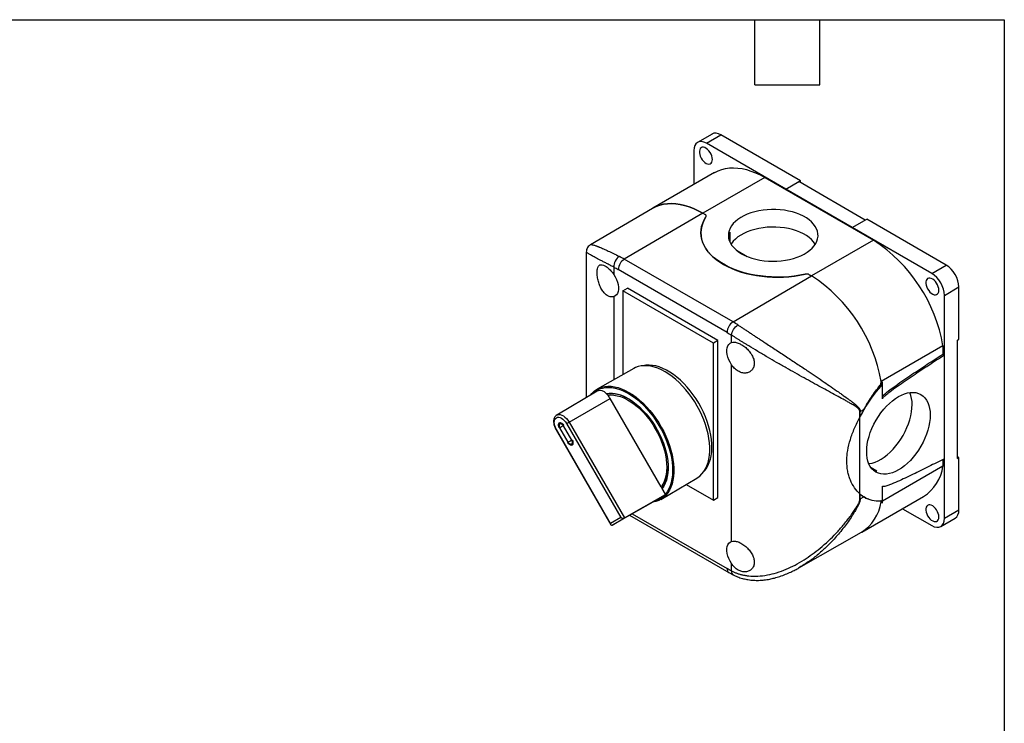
# Model space of a CAD drawing. Header units: millimetres. Extents: x 13 to 546, y 13 to 419.
# Tile 7 of 7: x 316 to 546, y 254 to 419. Entities that reach past the tile are written whole.
import ezdxf

# ---------------------------------------------------------------- set-up
doc = ezdxf.new("R2010")
doc.units = ezdxf.units.MM
doc.header["$LTSCALE"] = 2
doc.linetypes.add('SLD-Solid', pattern=[0])
doc.layers.add('TEXT', color=140, linetype='SLD-Solid', lineweight=25)

msp = doc.modelspace()

# ---------------------------------------------------------------- linework, layer by layer
for p, q in [((477.65, 392.35), (474.255, 390.39)), ((476.355, 390.182), (479.749, 392.142)), ((498.346, 381.406), (479.749, 392.142)), ((494.952, 379.446), (476.355, 390.182)), ((473.385, 388.467), (473.385, 380.537)), ((478.253, 383.347), (463.758, 374.979)), ((490.002, 382.184), (475.507, 373.815)), ((490.002, 382.184), (515.458, 367.488)), ((494.952, 379.446), (498.346, 381.406)), ((494.952, 379.444), (497.993, 381.199)), ((513.547, 372.22), (497.993, 381.199)), ((498.346, 380.995), (498.346, 381.406)), ((494.952, 379.444), (494.952, 379.446)), ((510.509, 370.464), (494.952, 379.444)), ((463.709, 374.951), (449.207, 366.44)), ((475.507, 373.815), (457.114, 363.074)), ((475.507, 373.815), (476.03, 373.514)), ((476.03, 373.514), (475.507, 373.815)), ((510.509, 370.466), (513.903, 372.425)), ((532.5, 361.69), (513.903, 372.425)), ((475.043, 369.244), (475.043, 369.215)), ((481.825, 369.341), (481.825, 367.095)), ((510.509, 370.466), (510.509, 370.464)), ((529.105, 359.73), (510.509, 370.466)), ((515.458, 367.488), (500.963, 359.12)), ((448.203, 364.691), (448.203, 330.668)), ((449.209, 366.428), (449.213, 366.431)), ((483.416, 365.126), (485.91, 363.686)), ((482.57, 348.379), (457.114, 363.074)), ((454.647, 361.198), (454.647, 359.475)), ((481.164, 345.934), (455.708, 360.629)), ((529.105, 359.73), (532.5, 361.69)), ((482.57, 348.379), (500.963, 359.12)), ((499.481, 359.54), (499.481, 359.537)), ((500.44, 359.422), (500.963, 359.12)), ((500.963, 359.12), (500.44, 359.422)), ((456.768, 355.65), (457.829, 356.262)), ((456.768, 355.65), (456.768, 336.025)), ((477.982, 343.403), (456.768, 355.65)), ((479.042, 344.016), (457.829, 356.262)), ((532.075, 354.586), (535.469, 356.546)), ((535.469, 344.341), (535.469, 356.546)), ((454.647, 354.273), (454.647, 334.83)), ((532.075, 340.643), (532.075, 354.586)), ((479.042, 344.016), (477.982, 343.403)), ((479.042, 307.271), (479.042, 344.016)), ((482.224, 343.555), (482.224, 345.278)), ((535.116, 344.137), (535.469, 344.341)), ((535.116, 316.374), (535.116, 344.137)), ((477.982, 306.659), (477.982, 343.403)), ((531.731, 342.793), (517.235, 334.425)), ((531.731, 342.793), (531.731, 340.841)), ((531.731, 340.841), (532.075, 340.643)), ((532.075, 316.358), (532.075, 340.643)), ((459.318, 337.46), (450.78, 332.653)), ((482.224, 297.012), (482.224, 338.353)), ((517.235, 334.425), (517.555, 334.24)), ((450.782, 332.194), (441.292, 326.58)), ((516.965, 333.474), (517.178, 333.351)), ((517.555, 330.353), (517.555, 334.24)), ((444.183, 324.921), (453.791, 330.468)), ((453.087, 331.5), (453.031, 331.47)), ((465.737, 309.776), (453.791, 330.468)), ((512.377, 327.37), (513.204, 327.842)), ((513.198, 327.846), (513.306, 327.908)), ((513.252, 327.941), (513.306, 327.908)), ((513.259, 327.935), (513.306, 327.908)), ((512.29, 326.113), (512.29, 327.323)), ((512.29, 308.12), (512.29, 326.113)), ((512.377, 326.284), (512.377, 327.37)), ((441.121, 323.153), (453.957, 300.921)), ((453.892, 301.217), (441.201, 323.199)), ((441.917, 323.554), (441.892, 323.598)), ((441.892, 323.598), (441.892, 323.598)), ((442.073, 324.799), (441.917, 324.709)), ((441.975, 323.588), (443.925, 320.211)), ((442.817, 324.074), (444.767, 320.697)), ((442.892, 324.175), (442.917, 324.132)), ((443.583, 324.574), (456.274, 302.593)), ((444.183, 324.921), (457.124, 302.506)), ((444.867, 320.754), (444.892, 320.711)), ((443.892, 320.134), (443.867, 320.177)), ((443.892, 320.134), (443.892, 320.134)), ((444.867, 319.6), (445.023, 319.69)), ((531.731, 316.184), (531.731, 314.605)), ((532.075, 302.414), (532.075, 316.358)), ((535.469, 316.578), (535.116, 316.782)), ((535.116, 316.374), (535.469, 316.578)), ((535.469, 304.373), (535.469, 316.578)), ((514.89, 314.283), (516.217, 313.517)), ((531.731, 314.605), (517.555, 306.422)), ((465.677, 306.848), (474.11, 311.837)), ((465.737, 309.776), (465.968, 309.376)), ((466.737, 308.046), (465.968, 309.376)), ((471.592, 310.348), (477.982, 306.659)), ((517.555, 306.052), (517.555, 309.939)), ((517.555, 309.883), (517.604, 309.855)), ((457.124, 302.506), (466.791, 307.951)), ((466.499, 307.782), (464.083, 306.387)), ((466.791, 307.951), (466.499, 307.782)), ((466.791, 307.951), (466.737, 308.046)), ((477.982, 306.659), (479.042, 307.271)), ((512.29, 306.91), (512.29, 308.12)), ((512.377, 306.956), (512.377, 308.043)), ((512.377, 306.956), (513.204, 307.429)), ((512.712, 299.166), (527.207, 307.534)), ((513.306, 307.494), (513.198, 307.432)), ((513.306, 307.494), (513.252, 307.399)), ((463.791, 306.218), (454.242, 300.842)), ((464.083, 306.387), (463.791, 306.218)), ((517.235, 306.237), (517.555, 306.052)), ((522.236, 304.664), (529.105, 300.699)), ((532.075, 302.414), (535.469, 304.373)), ((456.274, 302.593), (453.892, 301.217)), ((454.242, 300.842), (457.124, 302.506)), ((458.345, 303.152), (481.578, 289.74)), ((458.939, 303.486), (481.164, 290.656)), ((531.205, 300.491), (534.599, 302.45)), ((497.953, 290.785), (512.663, 299.138)), ((482.224, 290.087), (482.224, 291.81)), ((498.012, 290.826), (497.951, 290.79))]:
    msp.add_line(p, q)
at = {"flags": 128}
for points in [[(477.734, 386.408), (477.699, 386.806), (477.594, 387.226), (477.424, 387.649), (477.198, 388.056), (476.926, 388.426), (476.621, 388.743), (476.296, 388.991), (475.968, 389.16), (475.651, 389.241), (475.361, 389.231), (475.11, 389.13), (474.911, 388.943), (474.773, 388.678), (474.702, 388.348), (474.702, 387.968), (474.773, 387.557), (474.911, 387.133), (475.11, 386.716), (475.361, 386.325), (475.651, 385.98), (475.968, 385.695), (476.296, 385.485), (476.621, 385.359), (476.926, 385.324), (477.198, 385.38), (477.424, 385.525), (477.594, 385.752), (477.699, 386.051), (477.734, 386.408)], [(478.253, 383.347), (478.304, 383.376), (479.096, 383.768), (479.935, 384.073), (480.816, 384.288), (481.736, 384.413), (482.691, 384.447), (483.677, 384.391), (484.69, 384.243), (485.725, 384.006), (486.778, 383.68), (487.845, 383.267), (488.922, 382.767), (490.002, 382.184)], [(463.709, 374.951), (463.808, 375.008), (464.6, 375.4), (465.439, 375.705), (466.32, 375.92), (467.24, 376.045), (468.195, 376.079), (469.181, 376.022), (470.194, 375.875), (471.229, 375.638), (472.283, 375.312), (473.35, 374.898), (474.426, 374.399), (475.507, 373.815)], [(475.507, 373.815), (474.426, 374.399), (473.35, 374.898), (472.283, 375.312), (471.229, 375.638), (470.194, 375.875), (469.181, 376.022), (468.195, 376.079), (467.24, 376.045), (466.32, 375.92), (465.439, 375.705), (464.6, 375.4), (463.808, 375.008), (463.709, 374.951)], [(484.558, 364.345), (485.309, 363.951), (486.122, 363.602), (486.991, 363.299), (487.906, 363.045), (488.859, 362.844), (489.841, 362.697), (490.843, 362.606), (491.855, 362.57), (492.869, 362.591), (493.875, 362.669), (494.863, 362.802), (495.824, 362.99), (496.749, 363.23), (497.63, 363.521), (498.458, 363.86), (499.225, 364.243), (499.925, 364.667), (500.551, 365.128), (501.097, 365.622), (501.557, 366.144), (501.928, 366.689), (502.207, 367.252), (502.39, 367.828), (502.475, 368.412), (502.463, 368.997), (502.353, 369.58), (502.146, 370.153), (501.844, 370.712), (501.45, 371.252), (500.968, 371.767), (500.402, 372.253), (499.757, 372.705), (499.04, 373.12), (498.256, 373.492), (497.414, 373.819), (496.522, 374.097), (495.587, 374.324), (494.618, 374.499), (493.625, 374.618), (492.616, 374.682), (491.602, 374.689), (490.591, 374.639), (489.593, 374.534), (488.617, 374.373), (487.673, 374.159), (486.769, 373.893), (485.914, 373.578), (485.115, 373.217), (484.38, 372.813), (483.717, 372.37), (483.13, 371.892), (482.627, 371.383), (482.21, 370.849), (481.885, 370.294), (481.654, 369.724), (481.52, 369.143), (481.483, 368.558), (481.544, 367.973), (481.703, 367.395), (481.958, 366.828), (482.306, 366.278), (482.745, 365.75), (483.27, 365.248), (483.876, 364.779), (484.558, 364.345)], [(499.481, 359.54), (498.216, 359.291), (496.923, 359.097), (495.608, 358.958), (494.279, 358.877), (492.943, 358.853), (491.607, 358.886), (490.28, 358.976), (488.968, 359.122), (487.678, 359.325), (486.418, 359.582), (485.194, 359.892), (484.014, 360.254), (482.884, 360.666), (481.809, 361.125), (480.796, 361.628), (479.851, 362.174), (478.979, 362.758), (478.184, 363.379), (477.471, 364.031), (476.844, 364.713), (476.306, 365.419), (475.861, 366.147), (475.51, 366.891), (475.256, 367.649), (475.1, 368.415), (475.043, 369.186), (475.085, 369.957), (475.227, 370.724), (475.466, 371.483), (475.802, 372.23), (476.234, 372.96)], [(481.825, 369.341), (481.612, 368.753), (481.507, 368.218)], [(501.856, 366.57), (501.844, 366.589), (501.45, 367.128), (500.968, 367.644), (500.402, 368.13), (499.757, 368.582), (499.04, 368.996), (498.256, 369.368), (497.414, 369.695), (496.522, 369.974), (495.587, 370.201), (494.618, 370.375), (493.625, 370.495), (492.616, 370.558), (491.602, 370.565), (490.591, 370.516), (489.593, 370.41), (488.617, 370.25), (487.673, 370.035), (486.769, 369.769), (485.914, 369.454), (485.115, 369.093), (484.38, 368.689), (483.717, 368.246), (483.13, 367.768), (482.627, 367.26), (482.21, 366.726), (482.108, 366.57)], [(454.647, 359.475), (454.992, 358.906), (455.28, 358.31), (455.504, 357.702), (455.656, 357.1), (455.733, 356.519), (455.733, 355.975), (455.656, 355.483), (455.504, 355.057), (455.28, 354.707), (454.992, 354.443), (454.647, 354.273)], [(530.767, 355.793), (530.732, 356.191), (530.627, 356.611), (530.457, 357.034), (530.231, 357.44), (529.959, 357.81), (529.654, 358.127), (529.329, 358.376), (529.001, 358.545), (528.684, 358.626), (528.394, 358.616), (528.143, 358.515), (527.944, 358.328), (527.806, 358.063), (527.735, 357.733), (527.735, 357.353), (527.806, 356.942), (527.944, 356.517), (528.143, 356.1), (528.394, 355.71), (528.684, 355.364), (529.001, 355.08), (529.329, 354.87), (529.654, 354.744), (529.959, 354.708), (530.231, 354.764), (530.457, 354.909), (530.627, 355.137), (530.732, 355.436), (530.767, 355.793)], [(482.224, 338.353), (481.879, 338.922), (481.591, 339.518), (481.368, 340.126), (481.215, 340.728), (481.138, 341.309), (481.138, 341.853), (481.215, 342.345), (481.368, 342.771), (481.591, 343.121), (481.879, 343.385), (482.224, 343.555)], [(474.11, 311.837), (474.212, 311.899), (474.771, 312.305), (475.277, 312.79), (475.727, 313.353), (476.119, 313.988), (476.449, 314.692), (476.715, 315.461), (476.917, 316.289), (477.052, 317.171), (477.12, 318.102), (477.12, 319.075), (477.052, 320.083), (476.917, 321.122), (476.715, 322.182), (476.449, 323.259), (476.119, 324.345), (475.727, 325.432), (475.277, 326.514), (474.771, 327.584), (474.212, 328.635), (473.605, 329.659), (472.952, 330.651), (472.259, 331.604), (471.529, 332.512), (470.768, 333.368), (469.98, 334.168), (469.171, 334.905), (468.346, 335.577), (467.51, 336.177), (466.668, 336.702), (465.826, 337.148), (464.99, 337.514), (464.165, 337.796), (463.355, 337.992), (462.568, 338.102), (461.807, 338.124), (461.077, 338.059), (460.384, 337.907), (459.731, 337.668), (459.318, 337.46)], [(475.697, 313.31), (475.886, 313.514), (476.323, 314.085), (476.702, 314.728), (477.018, 315.44), (477.27, 316.215), (477.456, 317.049), (477.575, 317.937), (477.626, 318.871), (477.609, 319.847), (477.524, 320.857), (477.371, 321.894), (477.152, 322.953), (476.867, 324.026), (476.52, 325.105), (476.112, 326.183), (475.645, 327.254), (475.124, 328.311), (474.551, 329.345), (473.93, 330.351), (473.265, 331.321), (472.562, 332.249), (471.824, 333.13), (471.056, 333.956), (470.264, 334.723), (469.452, 335.426), (468.627, 336.059), (467.793, 336.619), (466.957, 337.102), (466.123, 337.504), (465.298, 337.824), (464.486, 338.058), (463.694, 338.206), (462.926, 338.266), (462.188, 338.238), (461.485, 338.122), (461.387, 338.098)], [(449.191, 331.253), (449.513, 331.639), (450.022, 332.128), (450.585, 332.537), (451.197, 332.862), (451.854, 333.102), (452.552, 333.256), (453.287, 333.321), (454.053, 333.299), (454.847, 333.188), (455.661, 332.991), (456.493, 332.707), (457.335, 332.339), (458.183, 331.889)], [(449.546, 331.463), (449.595, 331.514), (450.117, 331.985), (450.691, 332.373), (451.314, 332.676), (451.982, 332.893), (452.691, 333.022), (453.434, 333.061), (454.209, 333.012), (455.009, 332.874), (455.829, 332.647), (456.663, 332.335), (457.507, 331.938), (458.355, 331.459), (459.2, 330.901), (460.038, 330.269), (460.862, 329.566), (461.668, 328.797), (462.449, 327.967), (463.202, 327.082), (463.92, 326.148), (464.598, 325.17), (465.234, 324.155), (465.821, 323.111), (466.357, 322.043), (466.837, 320.96), (467.259, 319.867), (467.62, 318.774), (467.917, 317.685), (468.148, 316.61), (468.312, 315.555), (468.408, 314.528), (468.435, 313.534), (468.393, 312.581), (468.282, 311.675), (468.103, 310.821), (467.857, 310.027), (467.546, 309.296), (467.172, 308.634), (466.737, 308.046)], [(452.891, 331.604), (453.591, 331.685), (454.325, 331.675), (455.087, 331.572), (455.872, 331.378), (456.673, 331.094), (457.485, 330.722), (458.301, 330.266), (459.115, 329.729), (459.921, 329.115), (460.712, 328.428), (461.483, 327.674), (462.228, 326.859), (462.94, 325.988), (463.616, 325.069), (464.248, 324.108), (464.833, 323.114), (465.367, 322.092), (465.844, 321.052), (466.262, 320.002), (466.616, 318.948), (466.906, 317.9), (467.127, 316.865), (467.279, 315.851), (467.36, 314.867), (467.37, 313.919), (467.309, 313.014), (467.177, 312.16), (466.975, 311.364), (466.705, 310.631), (466.369, 309.966), (465.968, 309.376)], [(453.255, 331.228), (453.955, 331.281), (454.688, 331.242), (455.447, 331.11), (456.227, 330.887), (457.022, 330.575), (457.825, 330.175), (458.629, 329.691), (459.429, 329.128), (460.218, 328.489), (460.989, 327.779), (461.737, 327.005), (462.455, 326.171), (463.139, 325.286), (463.781, 324.356), (464.378, 323.389), (464.925, 322.391), (465.417, 321.372), (465.85, 320.339), (466.22, 319.3), (466.526, 318.264), (466.764, 317.239), (466.932, 316.233), (467.03, 315.255), (467.056, 314.311), (467.01, 313.41), (466.893, 312.558), (466.706, 311.763), (466.449, 311.03), (466.125, 310.366), (465.737, 309.776)], [(458.183, 331.889), (459.03, 331.36), (459.872, 330.756), (460.704, 330.08), (461.519, 329.337), (462.312, 328.531), (463.078, 327.669), (463.813, 326.755), (464.511, 325.795), (465.168, 324.797), (465.78, 323.765), (466.343, 322.707), (466.852, 321.629), (467.306, 320.539), (467.7, 319.444), (468.033, 318.351), (468.301, 317.267), (468.504, 316.198), (468.64, 315.153), (468.709, 314.137), (468.709, 313.157), (468.64, 312.22), (468.504, 311.332), (468.301, 310.498), (468.033, 309.724), (467.7, 309.014), (467.306, 308.374), (466.852, 307.808), (466.343, 307.319), (465.78, 306.911), (465.168, 306.585), (464.511, 306.345), (463.813, 306.192), (463.719, 306.178)], [(514.383, 315.199), (514.452, 315.208), (515.134, 315.346), (515.835, 315.572), (516.547, 315.883), (517.264, 316.277), (517.98, 316.75), (518.687, 317.298), (519.379, 317.915), (520.05, 318.596), (520.693, 319.334), (521.302, 320.123), (521.872, 320.955), (522.398, 321.823), (522.873, 322.718), (523.295, 323.631), (523.659, 324.555), (523.961, 325.481), (524.199, 326.4), (524.371, 327.304), (524.475, 328.183), (524.509, 329.031)], [(441.28, 326.572), (441.44, 326.651), (441.75, 326.717), (442.095, 326.694), (442.461, 326.582), (442.836, 326.385), (443.209, 326.11), (443.565, 325.766), (443.894, 325.365), (444.183, 324.921)], [(441.892, 323.598), (441.762, 323.879), (441.693, 324.162), (441.693, 324.417), (441.762, 324.621), (441.892, 324.752), (442.071, 324.799), (442.281, 324.757), (442.502, 324.629), (442.713, 324.429), (442.892, 324.175)], [(442.917, 324.132), (442.738, 324.385), (442.527, 324.586), (442.306, 324.714), (442.096, 324.756), (441.917, 324.709), (441.787, 324.578), (441.718, 324.374), (441.718, 324.119), (441.787, 323.836), (441.917, 323.554)], [(442.817, 324.074), (442.618, 323.96), (442.432, 323.852), (442.268, 323.757), (442.134, 323.68), (442.038, 323.624), (441.985, 323.594), (441.975, 323.588)], [(443.583, 324.574), (443.638, 324.606), (443.705, 324.645), (443.78, 324.688), (443.861, 324.735), (443.945, 324.784), (444.029, 324.832), (444.11, 324.878), (444.183, 324.921)], [(443.867, 320.177), (444.046, 319.923), (444.256, 319.723), (444.477, 319.595), (444.688, 319.553), (444.867, 319.6), (444.997, 319.731), (445.065, 319.935), (445.065, 320.19), (444.997, 320.473), (444.867, 320.754)], [(444.892, 320.711), (445.022, 320.429), (445.09, 320.147), (445.09, 319.891), (445.022, 319.688), (444.892, 319.556), (444.713, 319.51), (444.502, 319.552), (444.281, 319.68), (444.071, 319.88), (443.892, 320.134)], [(443.925, 320.211), (443.935, 320.216), (443.988, 320.247), (444.084, 320.302), (444.218, 320.38), (444.382, 320.475), (444.568, 320.582), (444.767, 320.697)], [(515.425, 313.677), (515.601, 313.626), (516.217, 313.517)], [(530.767, 302.718), (530.732, 303.116), (530.627, 303.536), (530.457, 303.959), (530.231, 304.365), (529.959, 304.735), (529.654, 305.052), (529.329, 305.301), (529.001, 305.47), (528.684, 305.551), (528.394, 305.541), (528.143, 305.44), (527.944, 305.252), (527.806, 304.988), (527.735, 304.658), (527.735, 304.278), (527.806, 303.866), (527.944, 303.442), (528.143, 303.025), (528.394, 302.635), (528.684, 302.289), (529.001, 302.005), (529.329, 301.795), (529.654, 301.669), (529.959, 301.633), (530.231, 301.689), (530.457, 301.834), (530.627, 302.062), (530.732, 302.361), (530.767, 302.718)], [(482.224, 291.81), (481.879, 292.379), (481.591, 292.975), (481.368, 293.583), (481.215, 294.185), (481.138, 294.766), (481.138, 295.31), (481.215, 295.802), (481.368, 296.228), (481.591, 296.578), (481.879, 296.842), (482.224, 297.012)]]:
    msp.add_lwpolyline(points, dxfattribs=at)
for centre, radius, start, end in [((475.9, 373.152), 0.385, 330.18729, 70.30706), ((495.476, 336.612), 36.778, 9.6742, 57.08944), ((458.781, 360.488), 3.076, 122.814, 177.37846), ((446.675, 345.016), 20.858, 59.97038, 63.58741), ((499.8, 358.177), 1.4, 62.81906, 103.16477), ((480.98, 328.244), 36.778, 9.6742, 57.08944), ((481.03, 328.277), 36.724, 9.6369, 57.12674), ((484.237, 345.793), 3.076, 122.814, 177.37846), ((470.972, 328.312), 23.176, 56.60207, 59.97361), ((451.42, 330.41), 1.895, 39.06998, 109.68819), ((449.912, 328.369), 4.399, 40.5404, 47.35846), ((454.096, 324.172), 7.394, 57.08272, 98.403), ((449.419, 327.95), 5.045, 29.9315, 40.51376), ((517.215, 329.176), 7.295, 358.85608, 21.47562), ((511.393, 329.096), 1.987, 296.84216, 299.68881), ((499.689, 221.851), 117.013, 119.98949, 120.03443), ((459.633, 314.056), 7.747, 323.96583, 2.0734), ((521.773, 315.993), 10.054, 302.71971, 352.06603), ((462.902, 311.223), 4.978, 283.72718, 316.28357), ((511.393, 308.682), 1.987, 296.84216, 299.68881), ((507.291, 307.619), 10.039, 302.34892, 352.08584), ((507.207, 307.673), 10.13, 302.58669, 351.84807), ((482.145, 290.548), 0.987, 173.7387, 234.78057)]:
    msp.add_arc(centre, radius, start, end)
for centre, major_axis, ratio, start_param, end_param in [((479.749, 388.712), (-2.1, 3.637), 0.5773815, 5.4978853, 6.2833092), ((476.355, 386.753), (-2.1, 3.637), 0.5773815, 5.4978853, 7.0686817), ((493.043, 369.276), (18, 0.091), 0.5806369, 2.7728654, 5.0752313), ((475.393, 373.142), (0.9, 0.005), 0.5806369, 5.9144581, 7.065641), ((529.105, 356.301), (-2.1, 3.637), 0.5773815, 3.927089, 5.4978853), ((532.5, 358.26), (-2.1, 3.637), 0.5773815, 3.927089, 5.4978853), ((499.803, 359.05), (0.9, 0.005), 0.5806369, 0.7824557, 1.9336389), ((522.372, 322.917), (9.022, 15.576), 0.5783476, 1.2057704, 1.5832407), ((516.918, 333.873), (0.451, 0.779), 0.5783476, 4.347363, 5.498546), ((522.372, 322.917), (9.022, 15.576), 0.5783476, 1.5893058, 1.6982243), ((522.416, 322.892), (9.078, 15.543), 0.5807308, 1.5914086, 1.6896261), ((522.372, 322.917), (9.022, 15.576), 0.5783476, 3.0156824, 3.1246008), ((522.416, 322.892), (9.078, 15.543), 0.5807308, 3.0284862, 3.1267037), ((522.372, 322.917), (9.022, 15.576), 0.5783476, 3.1306659, 3.5081363), ((516.918, 305.685), (0.451, 0.779), 0.5783476, 5.498546, 6.6497289), ((532.5, 306.088), (-2.1, 3.637), 0.5773815, 3.1417165, 3.927089), ((456.627, 302.797), (0.607, -0.162), 0.5175895, 4.2346924, 5.796762), ((529.105, 304.128), (-2.1, 3.637), 0.5773815, 2.3562927, 3.927089), ((454.245, 301.421), (0.163, 0.607), 0.5176381, 2.048378, 3.6104477)]:
    msp.add_ellipse(centre, major_axis=major_axis, ratio=ratio, start_param=start_param, end_param=end_param)
msp.add_ellipse((521.309, 322.306), major_axis=(5.263, 9.086), ratio=0.5783476)
for points, knots in [([(449.202, 366.436), (449.08, 366.354), (448.823, 366.18), (448.504, 365.791), (448.257, 365.286), (448.222, 364.895), (448.204, 364.692)], [0, 0, 0, 0, 0.2134717, 0.4518385, 0.7143309, 1, 1, 1, 1]), ([(454.647, 361.198), (454.351, 361.348), (453.756, 361.648), (452.934, 362.068), (452.165, 362.466), (451.473, 362.829), (450.855, 363.158), (450.306, 363.452), (449.815, 363.72), (449.399, 363.951), (449.051, 364.147), (448.768, 364.312), (448.538, 364.45), (448.371, 364.555), (448.264, 364.63), (448.208, 364.677), (448.209, 364.688), (448.209, 364.692)], [0, 0, 0, 0, 0.0681838, 0.136973, 0.206532, 0.2770199, 0.3435853, 0.4114442, 0.4807127, 0.5515003, 0.6168813, 0.6839359, 0.752729, 0.8233207, 0.8878865, 0.9542674, 1, 1, 1, 1]), ([(449.213, 366.431), (449.227, 366.442), (449.267, 366.473), (449.365, 366.474), (449.446, 366.469), (449.473, 366.466), (449.5, 366.463), (449.528, 366.46), (449.557, 366.455), (449.677, 366.436), (449.926, 366.377), (450.277, 366.264), (450.544, 366.168), (450.686, 366.115), (450.835, 366.058), (450.989, 365.998), (451.149, 365.933), (451.54, 365.773), (452.226, 365.477), (453.328, 364.972), (454.558, 364.385), (455.491, 363.925), (455.954, 363.696)], [0, 0, 0, 0, 0.0468188, 0.1273543, 0.1376924, 0.1479826, 0.1582249, 0.1684195, 0.1785666, 0.1886662, 0.2894488, 0.3868107, 0.4117756, 0.4365237, 0.4610587, 0.4853849, 0.5095064, 0.5334276, 0.6543908, 0.7719984, 0.8869514, 1, 1, 1, 1]), ([(455.954, 363.696), (455.58, 363.478), (455.233, 363.093), (454.744, 362.157), (454.621, 361.644), (454.647, 361.198)], [0, 0, 0, 0, 0.5, 0.5, 1, 1, 1, 1]), ([(454.647, 354.273), (454.434, 354.203), (454.206, 354.184), (453.849, 354.236), (453.727, 354.266), (453.485, 354.352), (453.365, 354.408), (453.125, 354.544), (453.004, 354.625), (452.769, 354.81), (452.655, 354.913), (452.322, 355.253), (452.11, 355.524), (451.825, 355.971), (451.735, 356.126), (451.565, 356.451), (451.484, 356.622), (451.261, 357.14), (451.136, 357.497), (450.93, 358.232), (450.854, 358.593), (450.776, 359.122), (450.757, 359.298), (450.731, 359.633), (450.724, 359.794), (450.724, 360.103), (450.73, 360.252), (450.756, 360.532), (450.776, 360.662), (450.853, 361.023), (450.931, 361.226), (451.083, 361.459), (451.14, 361.525), (451.265, 361.635), (451.335, 361.679), (451.558, 361.774), (451.728, 361.79), (452.111, 361.73), (452.318, 361.655), (452.653, 361.476), (452.769, 361.405), (453.003, 361.245), (453.121, 361.155), (453.361, 360.956), (453.483, 360.846), (453.727, 360.61), (453.847, 360.485), (454.202, 360.088), (454.434, 359.792), (454.647, 359.475)], [0, 0, 0, 0, 0.0625, 0.0625, 0.09375, 0.09375, 0.125, 0.125, 0.15625, 0.15625, 0.1875, 0.1875, 0.25, 0.25, 0.28125, 0.28125, 0.3125, 0.3125, 0.375, 0.375, 0.4375, 0.4375, 0.46875, 0.46875, 0.5, 0.5, 0.53125, 0.53125, 0.5625, 0.5625, 0.625, 0.625, 0.65625, 0.65625, 0.6875, 0.6875, 0.75, 0.75, 0.8125, 0.8125, 0.84375, 0.84375, 0.875, 0.875, 0.90625, 0.90625, 0.9375, 0.9375, 1, 1, 1, 1]), ([(482.224, 345.278), (482.25, 345.694), (482.424, 346.177), (482.988, 347.071), (483.356, 347.444), (483.73, 347.662)], [0, 0, 0, 0, 0.5, 0.5, 1, 1, 1, 1]), ([(483.73, 347.662), (483.83, 347.596), (484.03, 347.464), (484.337, 347.262), (484.649, 347.058), (484.966, 346.849), (485.289, 346.638), (485.616, 346.424), (485.948, 346.206), (486.286, 345.986), (486.628, 345.762), (486.974, 345.535), (487.325, 345.305), (487.681, 345.073), (488.041, 344.838), (488.405, 344.599), (488.773, 344.358), (489.145, 344.115), (489.52, 343.869), (489.9, 343.62), (490.563, 343.186), (491.523, 342.557), (492.792, 341.724), (494.095, 340.866), (495.766, 339.763), (497.826, 338.397), (500.027, 336.924), (502.069, 335.547), (503.85, 334.336), (505.598, 333.137), (506.946, 332.199), (508.017, 331.443), (508.867, 330.834), (509.655, 330.257), (510.232, 329.822), (510.63, 329.521), (510.951, 329.264), (511.295, 328.977), (511.597, 328.71), (511.858, 328.452), (512.058, 328.219), (512.19, 328.024), (512.273, 327.864), (512.332, 327.703), (512.37, 327.541), (512.374, 327.425), (512.377, 327.37)], [0, 0, 0, 0, 0.0104363, 0.0208978, 0.0313876, 0.041909, 0.0524653, 0.0630595, 0.0736949, 0.0843745, 0.0951014, 0.1058787, 0.1167094, 0.1275963, 0.1385424, 0.1495506, 0.1606236, 0.1717642, 0.1829752, 0.1942591, 0.2056186, 0.2418948, 0.27925, 0.3177525, 0.3574647, 0.4287469, 0.5052718, 0.5650711, 0.6292074, 0.6877361, 0.752687, 0.7816686, 0.814436, 0.8566383, 0.8822671, 0.8913158, 0.9107891, 0.9274791, 0.9413889, 0.9566354, 0.9694718, 0.9766833, 0.9832849, 0.9893257, 0.9948699, 1, 1, 1, 1]), ([(512.29, 327.323), (512.289, 327.348), (512.288, 327.397), (512.279, 327.468), (512.265, 327.539), (512.244, 327.608), (512.218, 327.676), (512.17, 327.777), (512.085, 327.907), (511.921, 328.091), (511.674, 328.305), (511.337, 328.547), (510.932, 328.808), (510.462, 329.092), (509.881, 329.426), (509.185, 329.815), (508.137, 330.394), (506.734, 331.157), (504.986, 332.107), (503.13, 333.12), (501.226, 334.165), (499.203, 335.282), (497.146, 336.426), (494.987, 337.643), (492.819, 338.88), (490.583, 340.173), (488.386, 341.466), (486.723, 342.464), (485.622, 343.136), (485.015, 343.51), (484.423, 343.877), (483.848, 344.238), (483.289, 344.592), (482.746, 344.94), (482.398, 345.166), (482.224, 345.278)], [0, 0, 0, 0, 0.0022411, 0.0045496, 0.0069396, 0.0094238, 0.0120135, 0.0147188, 0.0217029, 0.0297163, 0.0435261, 0.0601247, 0.0779915, 0.0984366, 0.1214672, 0.1511243, 0.1829747, 0.2445667, 0.3082422, 0.3682554, 0.432194, 0.4925192, 0.556774, 0.6175927, 0.6823191, 0.743825, 0.8088622, 0.8712775, 0.8900495, 0.908671, 0.9271552, 0.9455161, 0.9637676, 0.9819241, 1, 1, 1, 1]), ([(482.224, 343.555), (482.438, 343.625), (482.674, 343.649), (483.064, 343.617), (483.201, 343.595), (483.479, 343.53), (483.621, 343.486), (483.911, 343.379), (484.061, 343.315), (484.361, 343.168), (484.511, 343.085), (484.959, 342.812), (485.261, 342.592), (485.687, 342.227), (485.825, 342.099), (486.092, 341.83), (486.222, 341.688), (486.589, 341.253), (486.805, 340.948), (487.17, 340.305), (487.31, 339.982), (487.456, 339.491), (487.493, 339.326), (487.543, 339.005), (487.555, 338.847), (487.556, 338.538), (487.543, 338.385), (487.494, 338.092), (487.457, 337.952), (487.313, 337.553), (487.169, 337.311), (486.898, 337.01), (486.799, 336.919), (486.584, 336.757), (486.467, 336.686), (486.101, 336.509), (485.832, 336.435), (485.259, 336.386), (484.965, 336.41), (484.513, 336.522), (484.361, 336.572), (484.063, 336.695), (483.916, 336.769), (483.626, 336.938), (483.481, 337.036), (483.202, 337.251), (483.067, 337.367), (482.679, 337.745), (482.438, 338.036), (482.224, 338.353)], [0, 0, 0, 0, 0.0625, 0.0625, 0.09375, 0.09375, 0.125, 0.125, 0.15625, 0.15625, 0.1875, 0.1875, 0.25, 0.25, 0.28125, 0.28125, 0.3125, 0.3125, 0.375, 0.375, 0.4375, 0.4375, 0.46875, 0.46875, 0.5, 0.5, 0.53125, 0.53125, 0.5625, 0.5625, 0.625, 0.625, 0.65625, 0.65625, 0.6875, 0.6875, 0.75, 0.75, 0.8125, 0.8125, 0.84375, 0.84375, 0.875, 0.875, 0.90625, 0.90625, 0.9375, 0.9375, 1, 1, 1, 1]), ([(517.555, 331.007), (517.566, 331.019), (517.716, 331.185), (518.178, 331.577), (519.226, 332.426), (521.355, 333.963), (524.401, 336.049), (528.065, 338.471), (530.509, 340.051), (531.731, 340.841)], [0, 0, 0, 0, 0.0024999, 0.0346657, 0.0990127, 0.2277189, 0.4851405, 0.74257, 1, 1, 1, 1]), ([(517.555, 330.353), (517.555, 330.398), (517.58, 330.452), (517.636, 330.546), (517.668, 330.589), (517.769, 330.714), (517.839, 330.788), (518.056, 331.005), (518.204, 331.137), (518.651, 331.521), (518.952, 331.759), (519.86, 332.458), (520.468, 332.898), (522.294, 334.196), (523.515, 335.026), (525.958, 336.664), (527.181, 337.469), (529.628, 339.066), (530.851, 339.857), (532.075, 340.643)], [0, 0, 0, 0, 0.0078125, 0.0078125, 0.015625, 0.015625, 0.03125, 0.03125, 0.0625, 0.0625, 0.125, 0.125, 0.25, 0.25, 0.5, 0.5, 0.75, 0.75, 1, 1, 1, 1]), ([(516.965, 333.474), (517.071, 333.602), (517.153, 333.761), (517.248, 334.095), (517.26, 334.269), (517.235, 334.425)], [0, 0, 0, 0, 0.5, 0.5, 1, 1, 1, 1]), ([(513.204, 327.842), (513.781, 328.857), (514.372, 329.838), (515.615, 331.721), (516.266, 332.622), (516.965, 333.474)], [0, 0, 0, 0, 0.5, 0.5, 1, 1, 1, 1]), ([(441.201, 323.199), (440.543, 324.337), (440.543, 325.57), (441.858, 326.329), (442.925, 325.713), (443.583, 324.574)], [0, 0, 0, 0, 0.5, 0.5, 1, 1, 1, 1]), ([(441.28, 326.562), (441.249, 326.546), (441.116, 326.477), (440.933, 326.283), (440.747, 325.997), (440.626, 325.67), (440.563, 325.314), (440.555, 324.942), (440.596, 324.558), (440.676, 324.2), (440.779, 323.881), (440.914, 323.539), (441.04, 323.304), (441.121, 323.153)], [0, 0, 0, 0, 0.0316488, 0.1383234, 0.2383786, 0.3410172, 0.4440254, 0.5446522, 0.6404065, 0.741094, 0.8151891, 0.8812364, 1, 1, 1, 1]), ([(512.29, 308.12), (511.83, 308.531), (511.408, 309.012), (510.657, 310.098), (510.328, 310.702), (509.919, 311.696), (509.798, 312.04), (509.591, 312.744), (509.503, 313.106), (509.292, 314.218), (509.22, 314.995), (509.219, 316.215), (509.237, 316.629), (509.309, 317.459), (509.362, 317.878), (509.573, 319.143), (509.781, 319.999), (510.188, 321.309), (510.339, 321.748), (510.667, 322.622), (510.843, 323.057), (511.407, 324.365), (511.83, 325.236), (512.29, 326.113)], [0, 0, 0, 0, 0.125, 0.125, 0.25, 0.25, 0.3125, 0.3125, 0.375, 0.375, 0.5, 0.5, 0.5625, 0.5625, 0.625, 0.625, 0.75, 0.75, 0.8125, 0.8125, 0.875, 0.875, 1, 1, 1, 1]), ([(512.29, 308.12), (511.83, 308.531), (511.408, 309.012), (510.657, 310.098), (510.328, 310.702), (509.919, 311.696), (509.798, 312.04), (509.591, 312.744), (509.503, 313.106), (509.292, 314.218), (509.22, 314.995), (509.219, 316.215), (509.237, 316.629), (509.309, 317.459), (509.362, 317.878), (509.573, 319.143), (509.781, 319.999), (510.188, 321.309), (510.339, 321.748), (510.667, 322.622), (510.843, 323.057), (511.407, 324.365), (511.83, 325.236), (512.29, 326.113)], [0, 0, 0, 0, 0.125, 0.125, 0.25, 0.25, 0.3125, 0.3125, 0.375, 0.375, 0.5, 0.5, 0.5625, 0.5625, 0.625, 0.625, 0.75, 0.75, 0.8125, 0.8125, 0.875, 0.875, 1, 1, 1, 1]), ([(441.873, 324.304), (441.862, 324.263), (441.835, 324.161), (441.841, 323.994), (441.876, 323.791), (441.938, 323.663), (441.975, 323.588)], [0, 0, 0, 0, 0.1714378, 0.4246299, 0.6659398, 1, 1, 1, 1]), ([(441.865, 324.306), (441.865, 324.306), (441.869, 324.378), (441.934, 324.477), (442.058, 324.573), (442.229, 324.581), (442.42, 324.507), (442.61, 324.358), (442.742, 324.199), (442.802, 324.098), (442.817, 324.074)], [0, 0, 0, 0, 0.00193332, 0.16002095, 0.31810859, 0.47619622, 0.63428386, 0.79237149, 0.95045913, 1, 1, 1, 1]), ([(444.767, 320.697), (444.807, 320.616), (444.888, 320.455), (444.939, 320.208), (444.929, 319.992), (444.854, 319.828), (444.724, 319.741), (444.593, 319.721), (444.509, 319.757), (444.488, 319.766)], [0, 0, 0, 0, 0.157789, 0.315578, 0.473367, 0.631156, 0.788945, 0.946734, 1, 1, 1, 1]), ([(443.925, 320.211), (443.984, 320.125), (444.068, 320.005), (444.239, 319.873), (444.362, 319.797), (444.459, 319.772), (444.487, 319.764)], [0, 0, 0, 0, 0.4193525, 0.59175, 0.881848, 1, 1, 1, 1]), ([(532.075, 316.358), (530.851, 315.735), (529.627, 315.118), (527.18, 313.899), (525.957, 313.297), (523.512, 312.122), (522.291, 311.547), (520.464, 310.743), (519.856, 310.484), (518.949, 310.139), (518.647, 310.03), (518.201, 309.901), (518.053, 309.862), (517.837, 309.83), (517.766, 309.823), (517.666, 309.832), (517.634, 309.839), (517.579, 309.869), (517.555, 309.894), (517.555, 309.939)], [0, 0, 0, 0, 0.25, 0.25, 0.5, 0.5, 0.75, 0.75, 0.875, 0.875, 0.9375, 0.9375, 0.96875, 0.96875, 0.984375, 0.984375, 0.9921875, 0.9921875, 1, 1, 1, 1]), ([(482.224, 290.087), (482.325, 290.037), (482.528, 289.938), (482.838, 289.8), (483.154, 289.671), (483.476, 289.552), (483.803, 289.442), (484.136, 289.341), (484.474, 289.25), (484.817, 289.169), (485.166, 289.097), (485.519, 289.034), (485.878, 288.982), (486.809, 288.872), (488.383, 288.835), (490.583, 289.1), (492.819, 289.654), (494.983, 290.444), (497.139, 291.467), (499.835, 293.03), (503.14, 295.442), (506.146, 298.269), (508.134, 300.501), (509.183, 301.781), (509.967, 302.794), (510.686, 303.786), (511.268, 304.658), (511.673, 305.324), (511.921, 305.776), (512.085, 306.121), (512.183, 306.367), (512.246, 306.575), (512.283, 306.752), (512.288, 306.858), (512.29, 306.91)], [0, 0, 0, 0, 0.010558, 0.0211367, 0.0317389, 0.0423676, 0.0530256, 0.0637158, 0.0744408, 0.0852036, 0.0960068, 0.1068532, 0.1177454, 0.1286861, 0.1910142, 0.2562764, 0.3178415, 0.3823375, 0.4429553, 0.5074365, 0.6256772, 0.7552831, 0.8169214, 0.8488479, 0.8784933, 0.9122224, 0.9398628, 0.9564516, 0.9702874, 0.9783056, 0.9852909, 0.9905819, 0.9954529, 1, 1, 1, 1]), ([(512.377, 306.956), (512.359, 306.793), (512.315, 306.4), (512.052, 305.772), (511.734, 305.127), (511.407, 304.536), (511.055, 303.94), (510.661, 303.305), (510.067, 302.397), (509.29, 301.284), (508.3, 299.976), (507.291, 298.738), (506.267, 297.576), (505.296, 296.549), (504.332, 295.597), (503.337, 294.679), (502.298, 293.789), (501.241, 292.952), (500.133, 292.149), (499.063, 291.434), (498.329, 291.009), (498.012, 290.826)], [0, 0, 0, 0, 0.024784, 0.0597026, 0.0903865, 0.1213759, 0.1493289, 0.1823593, 0.2204704, 0.2933577, 0.3627901, 0.4391756, 0.507375, 0.5710676, 0.6302609, 0.6914779, 0.7562484, 0.8185817, 0.8784973, 0.947659, 1, 1, 1, 1]), ([(514.412, 306.883), (514.306, 306.912), (513.886, 307.027), (513.496, 307.257), (513.204, 307.429)], [0, 0, 0, 0, 0.2539307, 1, 1, 1, 1]), ([(517.235, 306.237), (517.246, 306.311), (517.262, 306.416), (517.223, 306.476), (517.211, 306.494)], [0, 0, 0, 0, 0.7078738, 1, 1, 1, 1]), ([(482.224, 297.012), (482.438, 297.083), (482.674, 297.106), (483.064, 297.074), (483.201, 297.052), (483.479, 296.987), (483.621, 296.944), (483.911, 296.837), (484.061, 296.772), (484.361, 296.625), (484.511, 296.542), (484.959, 296.269), (485.261, 296.05), (485.687, 295.684), (485.825, 295.556), (486.092, 295.287), (486.222, 295.145), (486.589, 294.71), (486.805, 294.406), (487.17, 293.763), (487.31, 293.439), (487.456, 292.949), (487.493, 292.783), (487.543, 292.462), (487.555, 292.304), (487.556, 291.995), (487.543, 291.843), (487.494, 291.549), (487.457, 291.409), (487.313, 291.01), (487.169, 290.768), (486.898, 290.467), (486.799, 290.376), (486.584, 290.214), (486.467, 290.143), (486.101, 289.966), (485.832, 289.892), (485.259, 289.843), (484.965, 289.867), (484.513, 289.979), (484.361, 290.029), (484.063, 290.153), (483.916, 290.226), (483.626, 290.395), (483.481, 290.493), (483.202, 290.708), (483.067, 290.825), (482.679, 291.202), (482.438, 291.494), (482.224, 291.81)], [0, 0, 0, 0, 0.0625, 0.0625, 0.09375, 0.09375, 0.125, 0.125, 0.15625, 0.15625, 0.1875, 0.1875, 0.25, 0.25, 0.28125, 0.28125, 0.3125, 0.3125, 0.375, 0.375, 0.4375, 0.4375, 0.46875, 0.46875, 0.5, 0.5, 0.53125, 0.53125, 0.5625, 0.5625, 0.625, 0.625, 0.65625, 0.65625, 0.6875, 0.6875, 0.75, 0.75, 0.8125, 0.8125, 0.84375, 0.84375, 0.875, 0.875, 0.90625, 0.90625, 0.9375, 0.9375, 1, 1, 1, 1]), ([(482.757, 289.108), (483.144, 288.932), (483.883, 288.596), (485, 288.264), (486.163, 288.023), (487.322, 287.897), (488.415, 287.879), (489.247, 287.921), (489.909, 287.986), (490.529, 288.069), (491.321, 288.207), (492.337, 288.438), (493.574, 288.802), (494.845, 289.27), (496.05, 289.796), (497.093, 290.307), (497.73, 290.661), (498.021, 290.823)], [0, 0, 0, 0, 0.0839168, 0.1598851, 0.2279236, 0.3151533, 0.3847896, 0.4371365, 0.4737039, 0.511658, 0.5563156, 0.6261542, 0.7075048, 0.796118, 0.8751808, 0.943072, 1, 1, 1, 1]), ([(481.578, 289.747), (481.783, 289.627), (482.173, 289.4), (482.564, 289.209), (482.75, 289.119)], [0, 0, 0, 0, 0.52614979, 1, 1, 1, 1]), ([(482.763, 289.123), (482.743, 289.127), (482.563, 289.16), (482.333, 289.48), (482.26, 289.884), (482.224, 290.087)], [0, 0, 0, 0, 0.0562615, 0.5281308, 1, 1, 1, 1])]:
    msp.add_open_spline(points, degree=3, knots=knots)
for points in [[(454.647, 361.198), (455.001, 361.023), (455.353, 360.834), (455.708, 360.629)], [(481.164, 345.934), (481.518, 345.729), (481.871, 345.511), (482.224, 345.278)], [(512.29, 326.113), (512.32, 326.17), (512.349, 326.226), (512.377, 326.284)], [(512.377, 308.043), (512.349, 308.068), (512.32, 308.093), (512.29, 308.12)], [(482.224, 290.087), (481.871, 290.262), (481.518, 290.451), (481.164, 290.656)]]:
    msp.add_open_spline(points, degree=3)
at = {"layer": 'TEXT'}
for p, q in [((12.7, 419.1), (546.1, 419.1)), ((487.68, 403.86), (487.68, 419.1)), ((502.92, 403.86), (502.92, 419.1)), ((546.1, 419.1), (546.1, 12.7)), ((487.68, 403.86), (502.92, 403.86))]:
    msp.add_line(p, q, dxfattribs=at)

doc.saveas('drawing.dxf')
